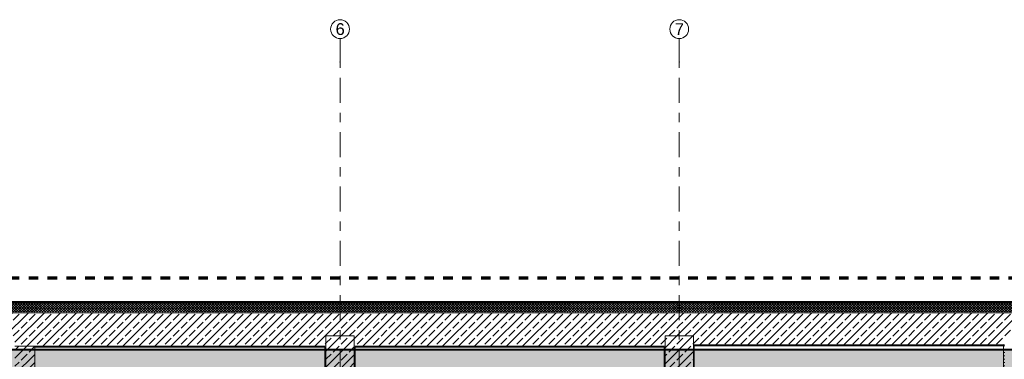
# Model space of a CAD drawing. Header units: metres. Extents: x -3.6 to 84.5, y -11 to 16.8.
# Tile 32 of 76: x 15.1 to 25.6, y 13.2 to 16.8. Entities that reach past the tile are written whole.
import ezdxf

# ---------------------------------------------------------------- set-up
doc = ezdxf.new("R2010")
doc.units = ezdxf.units.M
doc.header["$MEASUREMENT"] = 0
doc.linetypes.add('Strichlinie doppelt', pattern=[0.546806, 0.264583, -0.105833, 0.070556, -0.105833])
doc.linetypes.add('Strichlinie eng', pattern=[0.115, 0.075, -0.04])
for name, color, linetype in [('301 - Elemente.Linie', 7, 'Continuous'), ('451 - Universal.Achsen Raster', 7, 'Continuous'), ('604 - Struktur.Wand Aussen', 7, 'Continuous'), ('605 - Struktur.Wand Innen', 7, 'Continuous'), ('607 - Struktur.Stütze', 7, 'Continuous'), ('608 - Struktur.Träger', 7, 'Continuous')]:
    doc.layers.add(name, color=color, linetype=linetype)
doc.styles.add('ERSTELLTER_STIL_2', font='txt')
pattern_1 = [(0, (0, 0), (0, 0.08660254), [0, -0.05]), (0, (0.025, 0.0433), (0, 0.08660254), [0, -0.05])]
pattern_2 = [(225, (0, 0), (-0.014142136, 0.014142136), []), (315, (0, 0), (0.014142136, 0.014142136), [])]
pattern_3 = [(45, (0, 0), (-0.01767767, 0.01767767), [0, -0.025])]
pattern_4 = [(45, (0, 0), (-0.0848528, 0.0848528), []), (45, (-0.04243, 0.04243), (-0.0848528, 0.0848528), [0.09, -0.03])]

msp = doc.modelspace()

# ---------------------------------------------------------------- hatches: boundary and pattern name
at = {"layer": '604 - Struktur.Wand Aussen', "linetype": 'Continuous', "lineweight": 0, "true_color": 0x000000}
h = msp.add_hatch(dxfattribs=at)
h.set_pattern_fill('Verputz_0001', color=18, style=0, pattern_type=2)
h.set_pattern_definition(pattern_1)
h.paths.add_polyline_path([(22.13, 13.815), (14.93, 13.815), (14.93, 13.805), (22.13, 13.805)])
h = msp.add_hatch(dxfattribs=at)
h.set_pattern_fill('Dämmung__hart_2_0001', color=18, style=0, pattern_type=2)
h.set_pattern_definition(pattern_2)
h.paths.add_polyline_path([(22.13, 13.805), (14.93, 13.805), (14.93, 13.705), (22.13, 13.705)])
h = msp.add_hatch(dxfattribs=at)
h.set_pattern_fill('Verputz_0001', color=18, style=0, pattern_type=2)
h.set_pattern_definition(pattern_1)
h.paths.add_polyline_path([(31.25, 13.815), (22.13, 13.815), (22.13, 13.805), (31.25, 13.805)])
h = msp.add_hatch(dxfattribs=at)
h.set_pattern_fill('Dämmung__hart_2_0001', color=18, style=0, pattern_type=2)
h.set_pattern_definition(pattern_2)
h.paths.add_polyline_path([(31.25, 13.805), (22.13, 13.805), (22.13, 13.705), (31.25, 13.705)])
h = msp.add_hatch(dxfattribs=at)
h.set_pattern_fill('Beton__Stahlbeton_0001', color=18, style=0, pattern_type=2)
h.set_pattern_definition(pattern_4)
h.paths.add_polyline_path([(14.93, 13.45), (15.08, 13.45), (15.08, 13.34), (18.38, 13.34), (18.38, 13.45), (18.68, 13.45), (18.68, 13.34), (21.98, 13.34), (21.98, 13.45), (22.13, 13.45), (22.13, 13.695), (14.93, 13.695)])
h = msp.add_hatch(dxfattribs=at)
h.set_pattern_fill('Beton__Stahlbeton_0001', color=18, style=0, pattern_type=2)
h.set_pattern_definition(pattern_4)
h.paths.add_polyline_path([(22.13, 13.45), (22.28, 13.45), (22.28, 13.355), (25.58, 13.355), (25.58, 13.45), (25.88, 13.45), (25.88, 13.355), (29.18, 13.355), (29.18, 13.45), (29.48, 13.45), (29.48, 13.355), (31.25, 13.355), (31.25, 13.695), (22.13, 13.695)])
h = msp.add_hatch(dxfattribs=at)
h.set_pattern_fill('Gips_0001', color=18, style=0, pattern_type=2)
h.set_pattern_definition(pattern_3)
h.paths.add_polyline_path([(15.29, 13.34), (15.29, 13.33), (18.37, 13.33), (18.37, 13.34)])
h = msp.add_hatch(dxfattribs=at)
h.set_pattern_fill('Gips_0001', color=18, style=0, pattern_type=2)
h.set_pattern_definition(pattern_3)
h.paths.add_polyline_path([(18.69, 13.33), (21.97, 13.33), (21.97, 13.34), (18.69, 13.34)])
h = msp.add_hatch(dxfattribs=at)
h.set_pattern_fill('Gips_0001', color=18, style=0, pattern_type=2)
h.set_pattern_definition(pattern_3)
h.paths.add_polyline_path([(22.29, 13.355), (22.29, 13.345), (25.57, 13.345), (25.57, 13.355)])
at = {"layer": '605 - Struktur.Wand Innen', "linetype": 'Continuous', "lineweight": 0, "true_color": 0x000000}
h = msp.add_hatch(dxfattribs=at)
h.set_pattern_fill('Beton__Stahlbeton_0001', color=18, style=0, pattern_type=2)
h.set_pattern_definition(pattern_4)
h.paths.add_polyline_path([(14.84, 8.5), (15.08, 8.5), (15.08, 8.255), (15.29, 8.255), (15.29, 13.33), (15.08, 13.33), (15.08, 13), (14.84, 13)])
h = msp.add_hatch(dxfattribs=at)
h.set_pattern_fill('Beton__Stahlbeton_0001', color=18, style=0, pattern_type=2)
h.set_pattern_definition(pattern_4)
h.paths.add_polyline_path([(15.29, 13.34), (15.08, 13.34), (15.08, 13.33), (15.29, 13.33)])
at = {"layer": '607 - Struktur.Stütze', "linetype": 'Continuous', "lineweight": 0, "true_color": 0x000000}
h = msp.add_hatch(dxfattribs=at)
h.set_pattern_fill('Beton__Stahlbeton_0001', color=18, style=0, pattern_type=2)
h.set_pattern_definition(pattern_4)
h.paths.add_polyline_path([(18.38, 13), (18.68, 13), (18.68, 13.45), (18.38, 13.45)])
h = msp.add_hatch(dxfattribs=at)
h.set_pattern_fill('Beton__Stahlbeton_0001', color=18, style=0, pattern_type=2)
h.set_pattern_definition(pattern_4)
h.paths.add_polyline_path([(21.98, 13), (22.28, 13), (22.28, 13.45), (21.98, 13.45)])
h = msp.add_hatch(dxfattribs=at)
h.set_pattern_fill('Gips_0001', color=18, style=0, pattern_type=2)
h.set_pattern_definition(pattern_3)
h.paths.add_polyline_path([(18.37, 13.33), (18.38, 13.33), (18.38, 13.34), (18.37, 13.34)])
h = msp.add_hatch(dxfattribs=at)
h.set_pattern_fill('Gips_0001', color=18, style=0, pattern_type=2)
h.set_pattern_definition(pattern_3)
h.paths.add_polyline_path([(18.38, 13.33), (18.37, 13.33), (18.37, 12.99), (18.45, 12.99), (18.45, 13), (18.38, 13)])
h = msp.add_hatch(dxfattribs=at)
h.set_pattern_fill('Gips_0001', color=18, style=0, pattern_type=2)
h.set_pattern_definition(pattern_3)
h.paths.add_polyline_path([(18.61, 12.99), (18.69, 12.99), (18.69, 13.33), (18.68, 13.33), (18.68, 13), (18.61, 13)])
h = msp.add_hatch(dxfattribs=at)
h.set_pattern_fill('Gips_0001', color=18, style=0, pattern_type=2)
h.set_pattern_definition(pattern_3)
h.paths.add_polyline_path([(18.68, 13.34), (18.68, 13.33), (18.69, 13.33), (18.69, 13.34)])
h = msp.add_hatch(dxfattribs=at)
h.set_pattern_fill('Gips_0001', color=18, style=0, pattern_type=2)
h.set_pattern_definition(pattern_3)
h.paths.add_polyline_path([(21.97, 13.34), (21.97, 13.33), (21.98, 13.33), (21.98, 13.34)])
h = msp.add_hatch(dxfattribs=at)
h.set_pattern_fill('Gips_0001', color=18, style=0, pattern_type=2)
h.set_pattern_definition(pattern_3)
h.paths.add_polyline_path([(21.97, 12.99), (22.045, 12.99), (22.045, 13), (21.98, 13), (21.98, 13.33), (21.97, 13.33)])
h = msp.add_hatch(dxfattribs=at)
h.set_pattern_fill('Gips_0001', color=18, style=0, pattern_type=2)
h.set_pattern_definition(pattern_3)
h.paths.add_polyline_path([(22.28, 13), (22.205, 13), (22.205, 12.99), (22.29, 12.99), (22.29, 13.345), (22.28, 13.345)])
h = msp.add_hatch(dxfattribs=at)
h.set_pattern_fill('Gips_0001', color=18, style=0, pattern_type=2)
h.set_pattern_definition(pattern_3)
h.paths.add_polyline_path([(22.28, 13.345), (22.29, 13.345), (22.29, 13.355), (22.28, 13.355)])
h = msp.add_hatch(dxfattribs=at)
h.set_pattern_fill('Gips_0001', color=18, style=0, pattern_type=2)
h.set_pattern_definition(pattern_3)
h.paths.add_polyline_path([(25.57, 13.345), (25.58, 13.345), (25.58, 13.355), (25.57, 13.355)])
h = msp.add_hatch(dxfattribs=at)
h.set_pattern_fill('Gips_0001', color=18, style=0, pattern_type=2)
h.set_pattern_definition(pattern_3)
h.paths.add_polyline_path([(25.58, 13.345), (25.57, 13.345), (25.57, 12.99), (25.65, 12.99), (25.65, 13), (25.58, 13)])
at = {"layer": '608 - Struktur.Träger', "linetype": 'Continuous', "lineweight": 0, "true_color": 0x000000}
h = msp.add_hatch(dxfattribs=at)
h.set_pattern_fill('Beton__Stahlbeton_0001', color=18, style=0, pattern_type=2)
h.set_pattern_definition(pattern_4)
h.paths.add_polyline_path([(14.78, 13), (15.29, 13), (18.37, 13), (18.69, 13), (21.97, 13), (22.29, 13), (25.57, 13), (25.89, 13), (29.17, 13), (29.49, 13), (30.62, 13), (30.75, 13), (32.77, 13), (33.09, 13), (36.37, 13), (36.69, 13), (39.97, 13), (40.29, 13), (43.57, 13), (43.89, 13), (47.17, 13), (47.48, 13), (47.48, 13.3), (47.17, 13.3), (43.89, 13.3), (43.57, 13.3), (40.29, 13.3), (39.97, 13.3), (36.69, 13.3), (36.37, 13.3), (33.09, 13.3), (32.77, 13.3), (30.75, 13.3), (30.62, 13.3), (29.49, 13.3), (29.17, 13.3), (25.89, 13.3), (25.57, 13.3), (22.29, 13.3), (21.97, 13.3), (18.69, 13.3), (18.37, 13.3), (15.29, 13.3), (14.78, 13.3)])
h = msp.add_hatch(dxfattribs=at)
h.set_pattern_fill('Gips_0001', color=18, style=0, pattern_type=2)
h.set_pattern_definition(pattern_3)
h.paths.add_polyline_path([(15.29, 13.31), (15.29, 13.3), (18.37, 13.3), (18.37, 13.31)])
h = msp.add_hatch(dxfattribs=at)
h.set_pattern_fill('Gips_0001', color=18, style=0, pattern_type=2)
h.set_pattern_definition(pattern_3)
h.paths.add_polyline_path([(18.69, 13.3), (21.97, 13.3), (21.97, 13.31), (18.69, 13.31)])
h = msp.add_hatch(dxfattribs=at)
h.set_pattern_fill('Gips_0001', color=18, style=0, pattern_type=2)
h.set_pattern_definition(pattern_3)
h.paths.add_polyline_path([(25.57, 13.31), (22.29, 13.31), (22.29, 13.3), (25.57, 13.3)])

# ---------------------------------------------------------------- linework, layer by layer
at = {"layer": '301 - Elemente.Linie', "color": 160, "linetype": 'Strichlinie eng', "lineweight": 70, "true_color": 0x3232ff, "flags": 128}
msp.add_lwpolyline([(15.026, 14.065), (32.792, 14.065), (32.792, -0.365), (15.026, -0.365)], close=True, dxfattribs=at)
at = {"layer": '451 - Universal.Achsen Raster', "color": 160, "linetype": 'Strichlinie doppelt', "lineweight": 9, "true_color": 0x3232ff}
for p, q in [((18.53, 16.355), (18.53, 16.605)), ((22.13, 16.355), (22.13, 16.605)), ((18.53, -10.585), (18.53, 16.355)), ((22.13, -10.585), (22.13, 16.355))]:
    msp.add_line(p, q, dxfattribs=at)
at = {"layer": '451 - Universal.Achsen Raster', "color": 160, "linetype": 'Continuous', "lineweight": 9, "true_color": 0x3232ff}
for centre in [(18.53, 16.705), (22.13, 16.705)]:
    msp.add_circle(centre, 0.1, dxfattribs=at)
at = {"layer": '451 - Universal.Achsen Raster', "color": 160, "linetype": 'Strichlinie doppelt', "lineweight": 9, "true_color": 0x3232ff}
for p in [(18.53, 16.355), (18.53, 16.355), (22.13, 16.355), (22.13, 16.355)]:
    msp.add_point(p, dxfattribs=at)
at = {"layer": '604 - Struktur.Wand Aussen', "color": 7, "linetype": 'Continuous', "lineweight": 5}
msp.add_line((22.13, 13.805), (14.93, 13.805), dxfattribs=at)
at = {"layer": '604 - Struktur.Wand Aussen', "color": 7, "linetype": 'Continuous', "lineweight": 13}
for p, q in [((31.25, 13.805), (22.13, 13.805)), ((22.13, 13.695), (14.93, 13.695)), ((15.29, 13.34), (15.08, 13.34)), ((15.29, 13.34), (15.08, 13.34)), ((15.29, 13.34), (18.38, 13.34)), ((18.68, 13.34), (21.98, 13.34))]:
    msp.add_line(p, q, dxfattribs=at)
at = {"layer": '604 - Struktur.Wand Aussen', "color": 7, "linetype": 'Continuous', "lineweight": 18}
for p, q in [((31.25, 13.695), (22.13, 13.695)), ((15.29, 13.33), (15.29, 13.34)), ((15.29, 13.33), (15.29, 13.34)), ((22.28, 13.355), (25.58, 13.355))]:
    msp.add_line(p, q, dxfattribs=at)
at = {"layer": '604 - Struktur.Wand Aussen', "color": 7, "linetype": 'Continuous', "lineweight": 5, "flags": 128}
for points in [[(22.13, 13.815), (14.93, 13.815)], [(15.29, 13.33), (18.37, 13.33)], [(18.69, 13.33), (21.97, 13.33)]]:
    msp.add_lwpolyline(points, dxfattribs=at)
at = {"layer": '604 - Struktur.Wand Aussen', "color": 7, "linetype": 'Continuous', "lineweight": 13, "flags": 128}
for points in [[(31.25, 13.815), (22.13, 13.815)], [(22.29, 13.345), (25.57, 13.345)]]:
    msp.add_lwpolyline(points, dxfattribs=at)
at = {"layer": '605 - Struktur.Wand Innen', "color": 7, "linetype": 'Continuous', "lineweight": 18, "flags": 128}
msp.add_lwpolyline([(15.29, 8.255), (15.29, 13.33)], dxfattribs=at)
at = {"layer": '607 - Struktur.Stütze', "color": 7, "linetype": 'Continuous', "lineweight": 13, "flags": 128}
for points in [[(18.38, 13), (18.68, 13), (18.68, 13.45), (18.38, 13.45)], [(21.98, 13), (22.28, 13), (22.28, 13.45), (21.98, 13.45)]]:
    msp.add_lwpolyline(points, close=True, dxfattribs=at)
at = {"layer": '607 - Struktur.Stütze', "color": 7, "linetype": 'Continuous', "lineweight": 5, "flags": 128}
for points in [[(18.37, 13.33), (18.37, 12.99), (18.45, 12.99)], [(18.61, 12.99), (18.69, 12.99), (18.69, 13.33)], [(21.97, 13.33), (21.97, 12.99), (22.045, 12.99)], [(22.205, 12.99), (22.29, 12.99), (22.29, 13.345)], [(25.57, 13.345), (25.57, 12.99), (25.65, 12.99)]]:
    msp.add_lwpolyline(points, dxfattribs=at)
at = {"layer": '608 - Struktur.Träger', "color": 7, "linetype": 'Continuous', "lineweight": 13}
for p, q in [((14.78, 13.31), (47.48, 13.31)), ((15.29, 13.3), (14.78, 13.3)), ((18.37, 13.3), (15.29, 13.3)), ((18.69, 13.3), (18.37, 13.3)), ((21.97, 13.3), (18.69, 13.3)), ((22.29, 13.3), (21.97, 13.3)), ((25.57, 13.3), (22.29, 13.3)), ((25.89, 13.3), (25.57, 13.3))]:
    msp.add_line(p, q, dxfattribs=at)
at = {"layer": '608 - Struktur.Träger', "color": 7, "linetype": 'Continuous', "lineweight": 5}
for p, q in [((15.29, 13.31), (15.29, 13.3)), ((18.37, 13.31), (15.29, 13.31)), ((18.37, 13.31), (18.37, 13.3)), ((18.69, 13.31), (18.69, 13.3)), ((21.97, 13.31), (18.69, 13.31)), ((21.97, 13.31), (21.97, 13.3)), ((22.29, 13.31), (22.29, 13.3)), ((25.57, 13.31), (22.29, 13.31)), ((25.57, 13.31), (25.57, 13.3))]:
    msp.add_line(p, q, dxfattribs=at)

# ---------------------------------------------------------------- texts
at = {"layer": '451 - Universal.Achsen Raster', "color": 160, "lineweight": 9, "true_color": 0x3232ff, "char_height": 0.125, "attachment_point": 1, "style": 'ERSTELLTER_STIL_2'}
for s, insert in [('\\A1;{\\pql;\\pt0;\\fArial|b0|i0|c0|p38;6}', (18.483, 16.768)), ('\\A1;{\\pql;\\pt0;\\fArial|b0|i0|c0|p38;7}', (22.083, 16.768))]:
    msp.add_mtext(s, dxfattribs=dict(at, insert=insert))

doc.saveas('drawing.dxf')
